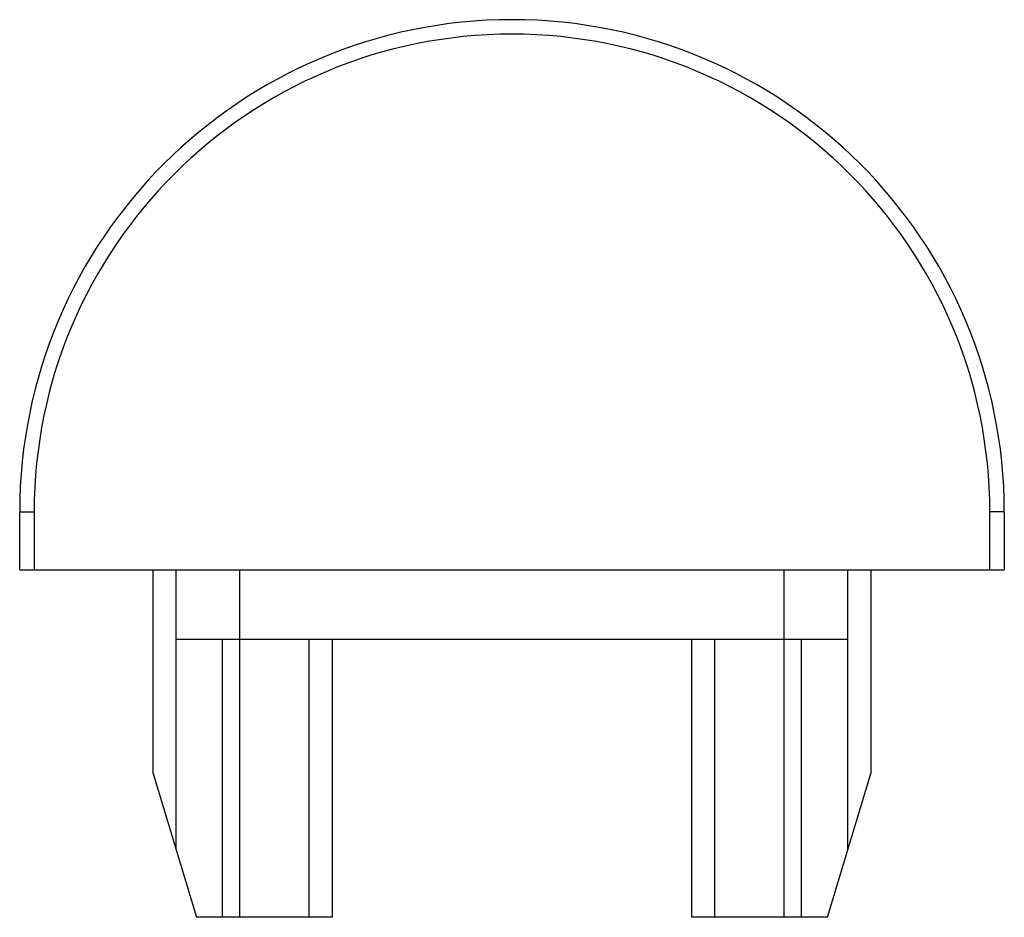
# Model space of a CAD drawing. Header units: millimetres. Extents: x -8.5 to 8.5, y -6 to 9.5.
import ezdxf

# ---------------------------------------------------------------- set-up
doc = ezdxf.new("R2010")
doc.units = ezdxf.units.MM

msp = doc.modelspace()

# ---------------------------------------------------------------- linework, layer by layer
at = {"color": 7, "linetype": 'Continuous', "lineweight": 25}
for p, q in [((-8.5, 0), (-8.5, 1)), ((-8.5, 1), (-8.25, 1)), ((-8.25, 1), (-8.25, 0)), ((8.25, 0), (8.25, 1)), ((8.5, 1), (8.25, 1)), ((8.5, 1), (8.5, 0)), ((-8.5, 0), (8.5, 0)), ((-6.2, 0), (-6.2, -3.5)), ((-5.8, -4.833), (-5.8, 0)), ((-4.7, -6), (-4.7, 0)), ((4.7, -6), (4.7, 0)), ((5.8, -4.833), (5.8, 0)), ((6.2, -3.5), (6.2, 0)), ((5.8, -1.2), (-5.8, -1.2)), ((-5, -6), (-5, -1.2)), ((-3.5, -6), (-3.5, -1.2)), ((-3.1, -6), (-3.1, -1.2)), ((3.1, -1.2), (3.1, -6)), ((3.5, -6), (3.5, -1.2)), ((5, -6), (5, -1.2)), ((-6.2, -3.5), (-5.45, -6)), ((5.45, -6), (6.2, -3.5)), ((-3.1, -6), (-5.45, -6)), ((5.45, -6), (3.1, -6))]:
    msp.add_line(p, q, dxfattribs=at)
for radius in [8.5, 8.25]:
    msp.add_arc((0, 1), radius, 0, 180, dxfattribs=at)

doc.saveas('drawing.dxf')
